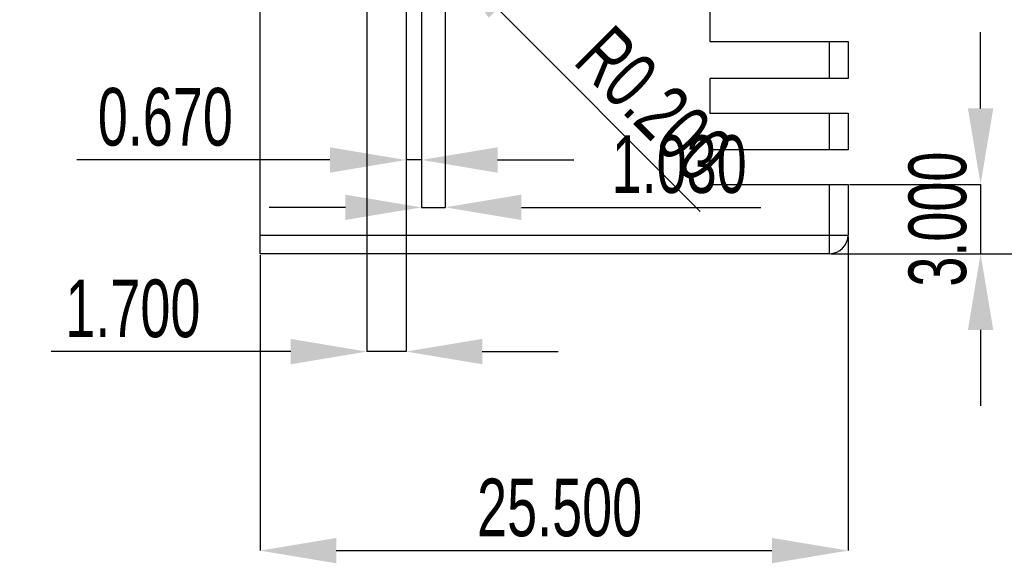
# Model space of a CAD drawing. Header units: millimetres. Extents: x 1648 to 1862, y 2200 to 2497.
# Tile 15 of 20: x 1783 to 1825, y 2411 to 2435. Entities that reach past the tile are written whole.
import ezdxf

# ---------------------------------------------------------------- set-up
doc = ezdxf.new("R2010")
doc.units = ezdxf.units.MM
doc.styles.add('SLDTEXTSTYLE1', font='TXT', dxfattribs={"width": 0.7})
doc.dimstyles.new('SLDDIMSTYLE1', dxfattribs={"dimtxt": 2.5, "dimasz": 3.302, "dimexe": 0, "dimexo": 0.0625, "dimtad": 1, "dimdec": 3, "dimrnd": 1e-09, "dimzin": 4, "dimdsep": 46, "dimtxsty": 'SLDTEXTSTYLE1', "dimsah": 1, "dimcen": 0.09, "dimadec": 0, "dimazin": 1, "dimtfac": 1, "dimtdec": 3, "dimtofl": 0, "dimtmove": 0, "dimatfit": 3, "dimfxl": 1, "dimfrac": 2, "dimtolj": 1, "dimtzin": 12, "dimarcsym": 0})
doc.dimstyles.new('SLDDIMSTYLE2', dxfattribs={"dimtxt": 2.5, "dimasz": 3.302, "dimexe": 0, "dimexo": 0.0625, "dimtad": 1, "dimdec": 3, "dimrnd": 1e-09, "dimzin": 4, "dimdsep": 46, "dimtxsty": 'SLDTEXTSTYLE1', "dimsah": 1, "dimcen": 0.09, "dimadec": 0, "dimazin": 1, "dimtfac": 1, "dimtdec": 3, "dimtmove": 0, "dimatfit": 0, "dimfxl": 1, "dimfrac": 2, "dimtolj": 1, "dimtzin": 12, "dimarcsym": 0})
doc.dimstyles.new('SLDDIMSTYLE3', dxfattribs={"dimtxt": 2.5, "dimasz": 3.302, "dimexe": 0, "dimexo": 0.0625, "dimtad": 1, "dimdec": 3, "dimrnd": 1e-09, "dimzin": 0, "dimdsep": 46, "dimtxsty": 'SLDTEXTSTYLE1', "dimsah": 1, "dimcen": 0, "dimadec": 0, "dimazin": 0, "dimtfac": 1, "dimtdec": 3, "dimtofl": 0, "dimtmove": 0, "dimatfit": 3, "dimfxl": 1, "dimfrac": 2, "dimtolj": 1, "dimtzin": 12, "dimarcsym": 0})
doc.dimstyles.new('SLDDIMSTYLE9', dxfattribs={"dimtxt": 2.5, "dimasz": 3.302, "dimexe": 0, "dimexo": 0.0625, "dimtad": 1, "dimdec": 3, "dimrnd": 1e-09, "dimzin": 0, "dimdsep": 46, "dimtxsty": 'SLDTEXTSTYLE1', "dimsah": 1, "dimcen": 0.09, "dimadec": 0, "dimazin": 0, "dimtfac": 1, "dimtdec": 3, "dimtmove": 0, "dimatfit": 0, "dimfxl": 1, "dimfrac": 2, "dimtolj": 1, "dimtzin": 12, "dimarcsym": 0})

# ---------------------------------------------------------------- blocks, each defined once
blk = doc.blocks.new('*D100')
at = {"color": 0, "linetype": 'Continuous', "lineweight": -2, "transparency": 16777216}
for p, q in [((1824.338, 2431.024), (1824.338, 2434.326)), ((1818.653, 2427.722), (1824.338, 2427.722)), ((1824.338, 2427.722), (1824.338, 2424.722)), ((1817.853, 2424.722), (1824.338, 2424.722)), ((1824.338, 2421.42), (1824.338, 2418.118))]:
    blk.add_line(p, q, dxfattribs=at)
at = {"color": 0, "linetype": 'Continuous', "transparency": 16777216}
for points in [[(1823.788, 2431.024), (1824.888, 2431.024), (1824.338, 2427.722)], [(1823.788, 2421.42), (1824.888, 2421.42), (1824.338, 2424.722)]]:
    blk.add_solid(points, dxfattribs=at)
at = {"layer": 'Defpoints', "color": 0, "linetype": 'Continuous', "transparency": 16777216}
for p in [(1818.591, 2427.722), (1817.791, 2424.722), (1824.338, 2424.722)]:
    blk.add_point(p, dxfattribs=at)
at = {"color": 0, "linetype": 'Continuous', "lineweight": 18, "transparency": 16777216, "insert": (1821.213, 2426.222), "char_height": 2.5, "attachment_point": 2, "rotation": 90, "style": 'SLDTEXTSTYLE1'}
blk.add_mtext('\\A1;3.000', dxfattribs=at)
blk = doc.blocks.new('*D102')
at = {"color": 0, "linetype": 'Continuous', "lineweight": -2, "transparency": 16777216}
for p, q in [((1799.421, 2438.06), (1799.421, 2428.788)), ((1800.091, 2435.77), (1800.091, 2428.788)), ((1796.119, 2428.788), (1785.15, 2428.788)), ((1800.091, 2428.788), (1799.421, 2428.788)), ((1803.393, 2428.788), (1806.695, 2428.788))]:
    blk.add_line(p, q, dxfattribs=at)
at = {"color": 0, "linetype": 'Continuous', "transparency": 16777216}
for points in [[(1796.119, 2429.338), (1796.119, 2428.237), (1799.421, 2428.788)], [(1803.393, 2429.338), (1803.393, 2428.237), (1800.091, 2428.788)]]:
    blk.add_solid(points, dxfattribs=at)
at = {"layer": 'Defpoints', "color": 0, "linetype": 'Continuous', "transparency": 16777216}
for p in [(1799.421, 2438.123), (1800.091, 2435.832), (1800.091, 2428.788)]:
    blk.add_point(p, dxfattribs=at)
at = {"color": 0, "linetype": 'Continuous', "lineweight": 18, "transparency": 16777216, "insert": (1788.983, 2431.913), "char_height": 2.5, "attachment_point": 2, "style": 'SLDTEXTSTYLE1'}
blk.add_mtext('\\A1;0.670', dxfattribs=at)
blk = doc.blocks.new('*D105')
at = {"color": 0, "linetype": 'Continuous', "lineweight": -2, "transparency": 16777216}
for p, q in [((1797.721, 2438.06), (1797.721, 2420.477)), ((1799.421, 2438.06), (1799.421, 2420.477)), ((1794.419, 2420.477), (1784.033, 2420.477)), ((1799.421, 2420.477), (1797.721, 2420.477)), ((1802.723, 2420.477), (1806.025, 2420.477))]:
    blk.add_line(p, q, dxfattribs=at)
at = {"color": 0, "linetype": 'Continuous', "transparency": 16777216}
for points in [[(1794.419, 2421.027), (1794.419, 2419.927), (1797.721, 2420.477)], [(1802.723, 2421.027), (1802.723, 2419.927), (1799.421, 2420.477)]]:
    blk.add_solid(points, dxfattribs=at)
at = {"layer": 'Defpoints', "color": 0, "linetype": 'Continuous', "transparency": 16777216}
for p in [(1797.721, 2438.123), (1799.421, 2438.123), (1799.421, 2420.477)]:
    blk.add_point(p, dxfattribs=at)
at = {"color": 0, "linetype": 'Continuous', "lineweight": 18, "transparency": 16777216, "insert": (1787.575, 2423.602), "char_height": 2.5, "attachment_point": 2, "style": 'SLDTEXTSTYLE1'}
blk.add_mtext('\\A1;1.700', dxfattribs=at)
blk = doc.blocks.new('*D106')
at = {"color": 0, "linetype": 'Continuous', "lineweight": -2, "transparency": 16777216}
for p, q in [((1801.121, 2437.76), (1801.121, 2426.734)), ((1800.091, 2435.77), (1800.091, 2426.734)), ((1796.789, 2426.734), (1793.487, 2426.734)), ((1800.091, 2426.734), (1801.121, 2426.734)), ((1804.423, 2426.734), (1814.808, 2426.734))]:
    blk.add_line(p, q, dxfattribs=at)
at = {"color": 0, "linetype": 'Continuous', "transparency": 16777216}
for points in [[(1796.789, 2427.284), (1796.789, 2426.184), (1800.091, 2426.734)], [(1804.423, 2427.284), (1804.423, 2426.184), (1801.121, 2426.734)]]:
    blk.add_solid(points, dxfattribs=at)
at = {"layer": 'Defpoints', "color": 0, "linetype": 'Continuous', "transparency": 16777216}
for p in [(1801.121, 2437.823), (1800.091, 2435.832), (1801.121, 2426.734)]:
    blk.add_point(p, dxfattribs=at)
at = {"color": 0, "linetype": 'Continuous', "lineweight": 18, "transparency": 16777216, "insert": (1811.266, 2429.859), "char_height": 2.5, "attachment_point": 2, "style": 'SLDTEXTSTYLE1'}
blk.add_mtext('\\A1;1.030', dxfattribs=at)
blk = doc.blocks.new('*D108')
at = {"color": 0, "linetype": 'Continuous', "lineweight": -2, "transparency": 16777216}
blk.add_line((1812.184, 2426.559), (1803.397, 2435.346), dxfattribs=at)
at = {"color": 0, "linetype": 'Continuous', "transparency": 16777216}
blk.add_solid([(1803.786, 2435.735), (1803.008, 2434.957), (1801.062, 2437.681)], dxfattribs=at)
at = {"layer": 'Defpoints', "color": 0, "linetype": 'Continuous', "transparency": 16777216}
for p in [(1800.921, 2437.823), (1801.062, 2437.681)]:
    blk.add_point(p, dxfattribs=at)
at = {"color": 0, "linetype": 'Continuous', "lineweight": 18, "transparency": 16777216, "insert": (1808.384, 2434.779), "char_height": 2.5, "attachment_point": 1, "rotation": 315, "style": 'SLDTEXTSTYLE1'}
blk.add_mtext('\\A1;R0.200', dxfattribs=at)
blk = doc.blocks.new('*D109')
at = {"color": 0, "linetype": 'Continuous', "lineweight": -2, "transparency": 16777216}
for p, q in [((1817.853, 2485.122), (1843.592, 2485.122)), ((1843.592, 2481.82), (1843.592, 2428.024)), ((1817.853, 2424.722), (1843.592, 2424.722))]:
    blk.add_line(p, q, dxfattribs=at)
at = {"color": 0, "linetype": 'Continuous', "transparency": 16777216}
for points in [[(1843.041, 2481.82), (1844.142, 2481.82), (1843.592, 2485.122)], [(1843.041, 2428.024), (1844.142, 2428.024), (1843.592, 2424.722)]]:
    blk.add_solid(points, dxfattribs=at)
at = {"layer": 'Defpoints', "color": 0, "linetype": 'Continuous', "transparency": 16777216}
for p in [(1817.791, 2485.122), (1817.791, 2424.722), (1843.592, 2424.722)]:
    blk.add_point(p, dxfattribs=at)
at = {"color": 0, "linetype": 'Continuous', "lineweight": 18, "transparency": 16777216, "insert": (1840.467, 2431.505), "char_height": 2.5, "attachment_point": 2, "rotation": 90, "style": 'SLDTEXTSTYLE1'}
blk.add_mtext('\\A1;60.400', dxfattribs=at)
blk = doc.blocks.new('*D110')
at = {"color": 0, "linetype": 'Continuous', "lineweight": -2, "transparency": 16777216}
for p, q in [((1818.591, 2425.46), (1818.591, 2411.842)), ((1793.091, 2424.66), (1793.091, 2411.842)), ((1796.393, 2411.842), (1815.289, 2411.842))]:
    blk.add_line(p, q, dxfattribs=at)
at = {"color": 0, "linetype": 'Continuous', "transparency": 16777216}
for points in [[(1796.393, 2412.392), (1796.393, 2411.292), (1793.091, 2411.842)], [(1815.289, 2412.392), (1815.289, 2411.292), (1818.591, 2411.842)]]:
    blk.add_solid(points, dxfattribs=at)
at = {"layer": 'Defpoints', "color": 0, "linetype": 'Continuous', "transparency": 16777216}
for p in [(1818.591, 2425.522), (1793.091, 2424.722), (1818.591, 2411.842)]:
    blk.add_point(p, dxfattribs=at)
at = {"color": 0, "linetype": 'Continuous', "lineweight": 18, "transparency": 16777216, "insert": (1806.082, 2414.967), "char_height": 2.5, "attachment_point": 2, "style": 'SLDTEXTSTYLE1'}
blk.add_mtext('\\A1;25.500', dxfattribs=at)

msp = doc.modelspace()

# ---------------------------------------------------------------- linework, layer by layer
at = {"color": 0, "linetype": 'Continuous', "lineweight": 25}
for p, q in [((1793.0908, 2425.5225), (1793.0908, 2483.9224)), ((1812.5908, 2435.4225), (1812.5908, 2433.9225)), ((1812.5908, 2433.9225), (1817.7908, 2433.9225)), ((1817.7908, 2432.3225), (1817.7908, 2433.9225)), ((1817.7908, 2433.9225), (1818.5908, 2433.9225)), ((1818.5908, 2433.9225), (1818.5908, 2432.3225)), ((1817.7908, 2432.3225), (1812.5908, 2432.3225)), ((1812.5908, 2432.3225), (1812.5908, 2430.8225)), ((1818.5908, 2432.3225), (1817.7908, 2432.3225)), ((1812.5908, 2430.8225), (1817.7908, 2430.8225)), ((1817.7908, 2429.2225), (1817.7908, 2430.8225)), ((1817.7908, 2430.8225), (1818.5908, 2430.8225)), ((1818.5908, 2430.8225), (1818.5908, 2429.2225)), ((1817.7908, 2429.2225), (1812.5908, 2429.2225)), ((1812.5908, 2429.2225), (1812.5908, 2427.7225)), ((1818.5908, 2429.2225), (1817.7908, 2429.2225)), ((1812.5908, 2427.7225), (1817.7908, 2427.7225)), ((1817.7908, 2425.5225), (1817.7908, 2427.7225)), ((1817.7908, 2427.7225), (1818.5908, 2427.7225)), ((1818.5908, 2427.7225), (1818.5908, 2425.5225)), ((1793.0908, 2425.5225), (1817.7908, 2425.5225)), ((1793.0908, 2424.7225), (1793.0908, 2425.5225)), ((1817.7908, 2425.5225), (1818.5908, 2425.5225)), ((1817.7908, 2424.7225), (1817.7908, 2425.5225)), ((1817.7908, 2424.7225), (1793.0908, 2424.7225))]:
    msp.add_line(p, q, dxfattribs=at)
msp.add_arc((1817.7908, 2425.5225), 0.8, 270, 0, dxfattribs=at)

# ---------------------------------------------------------------- dimensions: what is measured, and where the dimension line sits
at = {"color": 0, "linetype": 'Continuous', "lineweight": 18}
for base, p1, dimstyle, picture, middle in [((1843.5917, 2424.7225), (1817.7908, 2485.1224), 'SLDDIMSTYLE1', '*D109', (1843.5917, 2431.5046)), ((1824.3381, 2424.7225), (1818.5908, 2427.7225), 'SLDDIMSTYLE2', '*D100', (1824.3381, 2426.2225))]:
    dim = msp.add_linear_dim(base=base, p1=p1, p2=(1817.7908, 2424.7225), angle=90, dimstyle=dimstyle, dxfattribs=at)
    dim.commit()
    dim.dimension.update_dxf_attribs({"geometry": picture, "text_midpoint": middle, "dimtype": 160})
for base, p1, p2, dimstyle, picture, middle in [((1799.4208, 2420.477), (1797.7208, 2438.1225), (1799.4208, 2438.1225), 'SLDDIMSTYLE2', '*D105', (1787.5751, 2420.477)), ((1800.0908, 2428.7877), (1799.4208, 2438.1225), (1800.0908, 2435.8324), 'SLDDIMSTYLE9', '*D102', (1788.9835, 2428.7877)), ((1801.1208, 2426.7339), (1800.0908, 2435.8324), (1801.1208, 2437.8225), 'SLDDIMSTYLE2', '*D106', (1811.2665, 2426.7339)), ((1818.5908, 2411.8419), (1793.0908, 2424.7225), (1818.5908, 2425.5225), 'SLDDIMSTYLE1', '*D110', (1806.0821, 2411.8419))]:
    dim = msp.add_linear_dim(base=base, p1=p1, p2=p2, dimstyle=dimstyle, dxfattribs=at)
    dim.commit()
    dim.dimension.update_dxf_attribs({"geometry": picture, "text_midpoint": middle, "dimtype": 160})
dim = msp.add_radius_dim(center=(1800.9208, 2437.8225), mpoint=(1801.0622, 2437.6811), dimstyle='SLDDIMSTYLE3', dxfattribs=at)
dim.commit()
dim.dimension.update_dxf_attribs({"geometry": '*D108', "text_midpoint": (1810.284, 2431.111)})

doc.saveas('drawing.dxf')
